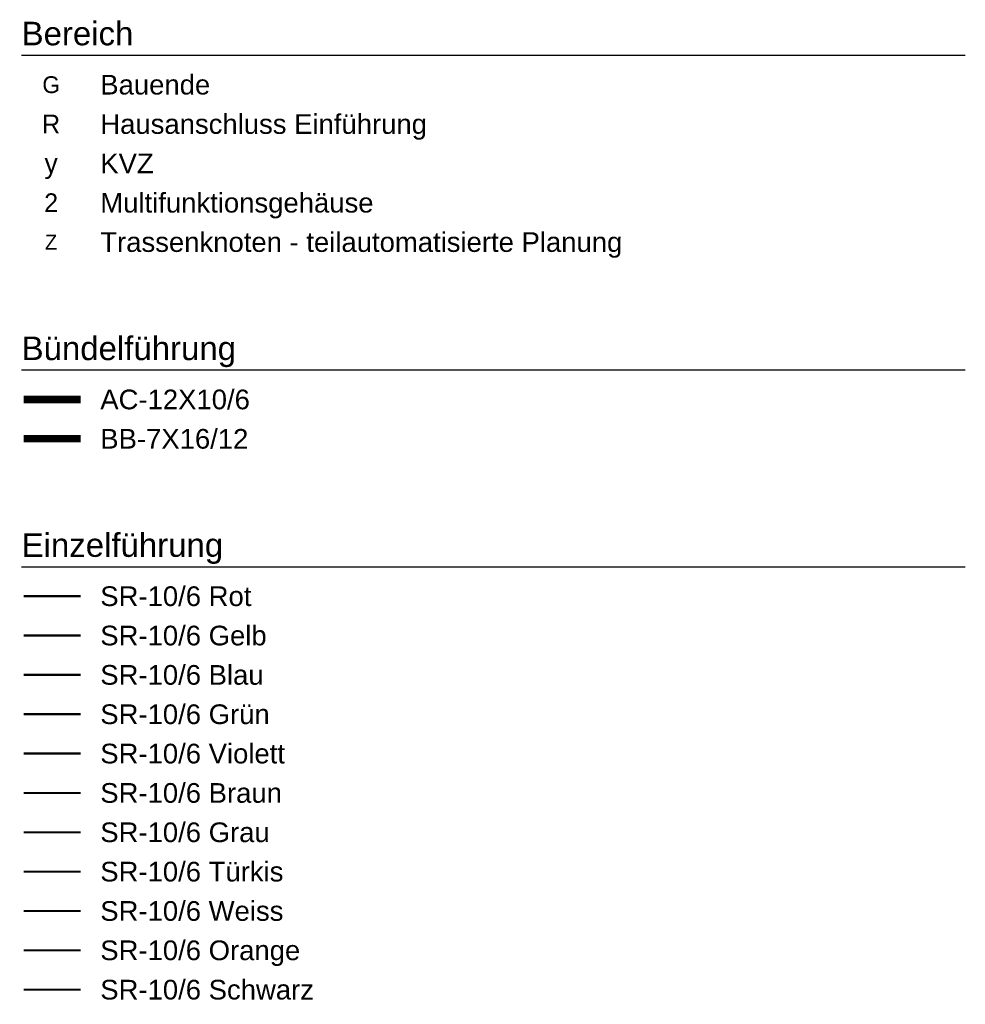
# Model space of a CAD drawing. Extents: x 577960 to 582939, y 6017202 to 6023066.
# Tile 217 of 217: x 582854 to 582939, y 6022978 to 6023066. Entities that reach past the tile are written whole.
import ezdxf
from ezdxf.enums import TextEntityAlignment as Align

# ---------------------------------------------------------------- set-up
doc = ezdxf.new("R2010")
doc.units = 0
doc.header["$MEASUREMENT"] = 0
doc.linetypes.add('D', pattern=[0])
doc.linetypes.add('S', pattern=[3, 1.5, -1.5])
doc.layers.add('Legende', color=7, linetype='D')
doc.styles.add('BER_Symbol', font='TGR01___.TTF')
doc.styles.add('BER_Text', font='arial.ttf')

msp = doc.modelspace()

# ---------------------------------------------------------------- linework, layer by layer
at = {"layer": 'Legende', "color": 18, "linetype": 'D', "true_color": 0x000000}
for points in [[(582854.513, 6023062.355), (582938.513, 6023062.355)], [(582854.513, 6023034.355), (582938.513, 6023034.355)], [(582854.513, 6023016.855), (582938.513, 6023016.855)]]:
    msp.add_lwpolyline(points, dxfattribs=at)
at = {"layer": 'Legende', "color": 1, "linetype": 'D', "true_color": 0xff0000}
for points, const_width in [([(582854.688, 6023031.73), (582859.763, 6023031.73)], 0.7), ([(582854.688, 6023014.23), (582859.763, 6023014.23)], 0.194)]:
    msp.add_lwpolyline(points, dxfattribs=dict(at, const_width=const_width))
at = {"layer": 'Legende', "color": 4, "linetype": 'D', "true_color": 0x00ffff, "const_width": 0.657}
msp.add_lwpolyline([(582854.688, 6023028.23), (582859.763, 6023028.23)], dxfattribs=at)
at = {"layer": 'Legende', "color": 40, "linetype": 'D', "true_color": 0xfac200, "const_width": 0.194}
msp.add_lwpolyline([(582854.688, 6023010.73), (582859.763, 6023010.73)], dxfattribs=at)
at = {"layer": 'Legende', "color": 5, "linetype": 'D', "true_color": 0x0000ff, "const_width": 0.194}
msp.add_lwpolyline([(582854.688, 6023007.23), (582859.763, 6023007.23)], dxfattribs=at)
at = {"layer": 'Legende', "color": 102, "linetype": 'D', "true_color": 0x15d72e, "const_width": 0.194}
msp.add_lwpolyline([(582854.688, 6023003.73), (582859.763, 6023003.73)], dxfattribs=at)
at = {"layer": 'Legende', "color": 204, "linetype": 'D', "true_color": 0x790795, "const_width": 0.194}
msp.add_lwpolyline([(582854.688, 6023000.23), (582859.763, 6023000.23)], dxfattribs=at)
at = {"layer": 'Legende', "color": 17, "linetype": 'D', "true_color": 0x804040, "const_width": 0.194}
msp.add_lwpolyline([(582854.688, 6022996.73), (582859.763, 6022996.73)], dxfattribs=at)
at = {"layer": 'Legende', "color": 252, "linetype": 'D', "true_color": 0x8d8d8d, "const_width": 0.194}
msp.add_lwpolyline([(582854.688, 6022993.23), (582859.763, 6022993.23)], dxfattribs=at)
at = {"layer": 'Legende', "color": 132, "linetype": 'D', "true_color": 0x00d9d9, "const_width": 0.194}
msp.add_lwpolyline([(582854.688, 6022989.73), (582859.763, 6022989.73)], dxfattribs=at)
at = {"layer": 'Legende', "color": 18, "linetype": 'S', "true_color": 0x000000, "const_width": 0.194}
msp.add_lwpolyline([(582854.688, 6022986.23), (582859.763, 6022986.23)], dxfattribs=at)
at = {"layer": 'Legende', "color": 11, "linetype": 'D', "true_color": 0xff8d49, "const_width": 0.194}
msp.add_lwpolyline([(582854.688, 6022982.73), (582859.763, 6022982.73)], dxfattribs=at)
at = {"layer": 'Legende', "color": 18, "linetype": 'D', "true_color": 0x000000, "const_width": 0.194}
msp.add_lwpolyline([(582854.688, 6022979.23), (582859.763, 6022979.23)], dxfattribs=at)

# ---------------------------------------------------------------- texts
at = {"layer": 'Legende', "color": 18, "true_color": 0x000000, "style": 'BER_Text'}
for s, height, p in [('Bereich', 2.1, (582854.513, 6023063.23)), ('Bauende', 1.75, (582861.513, 6023058.855)), ('Hausanschluss Einführung', 1.75, (582861.513, 6023055.355)), ('KVZ', 1.75, (582861.513, 6023051.855)), ('Multifunktionsgehäuse', 1.75, (582861.513, 6023048.355)), ('Trassenknoten - teilautomatisierte Planung', 1.75, (582861.513, 6023044.855)), ('Bündelführung', 2.1, (582854.513, 6023035.23)), ('AC-12X10/6', 1.75, (582861.513, 6023030.855)), ('BB-7X16/12', 1.75, (582861.513, 6023027.355)), ('Einzelführung', 2.1, (582854.513, 6023017.73)), ('SR-10/6 Rot', 1.75, (582861.513, 6023013.355)), ('SR-10/6 Gelb', 1.75, (582861.513, 6023009.855)), ('SR-10/6 Blau', 1.75, (582861.513, 6023006.355)), ('SR-10/6 Grün', 1.75, (582861.513, 6023002.855)), ('SR-10/6 Violett', 1.75, (582861.513, 6022999.355)), ('SR-10/6 Braun', 1.75, (582861.513, 6022995.855)), ('SR-10/6 Grau', 1.75, (582861.513, 6022992.355)), ('SR-10/6 Türkis', 1.75, (582861.513, 6022988.855)), ('SR-10/6 Weiss', 1.75, (582861.513, 6022985.355)), ('SR-10/6 Orange', 1.75, (582861.513, 6022981.855)), ('SR-10/6 Schwarz', 1.75, (582861.513, 6022978.355))]:
    msp.add_text(s, height=height, dxfattribs=at).set_placement(p)
at = {"layer": 'Legende', "color": 164, "true_color": 0x0027ae, "style": 'BER_Symbol'}
msp.add_text('G', height=1.5, dxfattribs=at).set_placement((582857.138, 6023059.73), align=Align.MIDDLE_CENTER)
at = {"layer": 'Legende', "color": 5, "true_color": 0x0000ff, "style": 'BER_Symbol'}
msp.add_text('R', height=1.667, dxfattribs=at).set_placement((582857.138, 6023056.23), align=Align.MIDDLE_CENTER)
at = {"layer": 'Legende', "color": 96, "true_color": 0x008000, "style": 'BER_Symbol'}
msp.add_text('y', height=1.75, dxfattribs=at).set_placement((582857.138, 6023052.73), align=Align.MIDDLE_CENTER)
at = {"layer": 'Legende', "color": 1, "true_color": 0xff0000, "style": 'BER_Symbol'}
msp.add_text('2', height=1.667, dxfattribs=at).set_placement((582857.138, 6023049.23), align=Align.MIDDLE_CENTER)
at = {"layer": 'Legende', "color": 8, "true_color": 0x776879, "style": 'BER_Symbol'}
msp.add_text('Z', height=1.333, dxfattribs=at).set_placement((582857.138, 6023045.73), align=Align.MIDDLE_CENTER)

doc.saveas('drawing.dxf')
